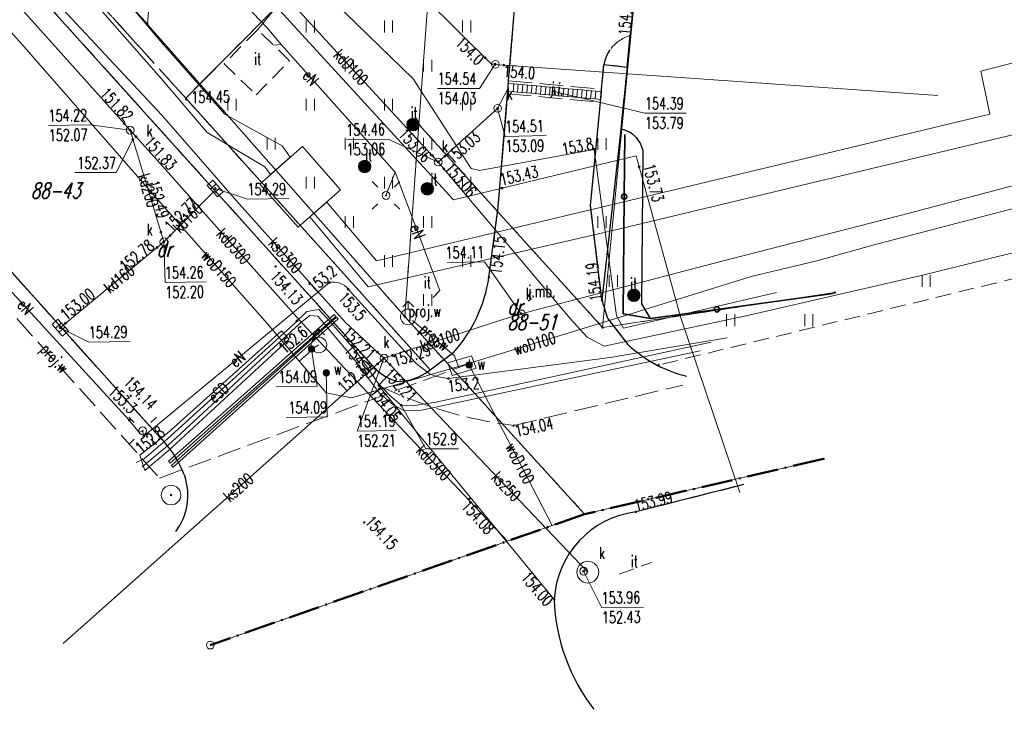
# Model space of a CAD drawing. Header units: feet. Extents: x 7588777 to 15179262, y 5780086 to 11560165.
# Tile 4 of 32: x 7589448 to 7589511, y 5780134 to 5780178. Entities that reach past the tile are written whole.
import ezdxf
from ezdxf.enums import TextEntityAlignment as Align

# ---------------------------------------------------------------- set-up
doc = ezdxf.new("R2010")
doc.units = ezdxf.units.FT
doc.header["$MEASUREMENT"] = 0
for name, pattern in [('1_14', [1, -1]), ('1_OTDD', [0]), ('1_OTKC', [1.5, 1, -0.5]), ('1_OTKJ', [2, 1.5, -0.5]), ('1_OTKK', [0]), ('1_OTZI', [1.5, 1, -0.5]), ('1_OTZT', [1.5, 1, -0.5]), ('4_SUEP_A', [0]), ('4_SUGP', [0]), ('4_SUKD', [0]), ('4_SUKP', [0]), ('4_SULO', [0]), ('4_SUPK', [0]), ('4_SUPP_P', [2, 1.5, -0.5]), ('4_SUTP_A', [0]), ('4_SUUP_P', [0]), ('4_SUWP', [0]), ('EGDE', [0]), ('EGUG', [1, 0.5, -0.5]), ('GAP', [3, 2, -0.45, 0.1, -0.45])]:
    doc.linetypes.add(name, pattern=pattern)
doc.layers.get('0').update_dxf_attribs({"color": 250, "linetype": 'CONTINUOUS', "lineweight": 100})
for name, color, linetype, lineweight, transparency in [('Dzialki', 7, 'EGDE', 18, 0.7), ('EPAPA_L_2', 7, 'GAP', 50, 0.7), ('Numery_dzialek', 7, 'CONTINUOUS', 9, 0.7), ('Numery_uzytkow', 3, 'CONTINUOUS', 9, 0.7), ('OTD_L_13', 7, '1_OTDD', 18, 0.7), ('OTK_E_T_0', 7, 'CONTINUOUS', 0, 0.7), ('OTK_L_0', 7, '1_OTKJ', 18, 0.7), ('OTK_L_1', 7, '1_OTKK', 25, 0.7), ('OTK_L_2', 7, '1_OTKC', 18, 0.7), ('OTO_L_0', 7, 'CONTINUOUS', 35, 0.7), ('OTR_T_0', 7, 'CONTINUOUS', 18, 0.7), ('OTZ_E_T_0', 7, 'CONTINUOUS', 0, 0.7), ('OTZ_L_3', 7, '1_OTZT', 18, 0.7), ('OTZ_L_4', 7, '1_OTZI', 18, 0.7), ('OTZ_T_2', 7, 'CONTINUOUS', 18, 0.7), ('P_SUP_L_1', 7, '4_SUUP_P', 18, 0.7), ('P_SUW_E_T_2', 5, 'CONTINUOUS', 0, 0.7), ('P_SUW_T_2', 5, 'CONTINUOUS', 18, 0.7), ('P_SUWP_E_T_0', 5, 'CONTINUOUS', 0, 0.7), ('P_SUWP_L_0', 5, '4_SUPP_P', 18, 0.7), ('Punkty', 7, 'CONTINUOUS', 18, 0.7), ('SUE_T_3', 7, 'CONTINUOUS', 18, 0.7), ('SUEP_E_T_0', 1, 'CONTINUOUS', 0, 0.7), ('SUEP_L_0', 1, '4_SUEP_A', 18, 0.7), ('SUER_T_0', 1, 'CONTINUOUS', 18, 0.7), ('SUGP_L_0', 52, '4_SUGP', 18, 0.7), ('SUGR_T_0', 52, 'CONTINUOUS', 18, 0.7), ('SUK_E_T_4', 34, 'CONTINUOUS', 0, 0.7), ('SUK_L_2', 34, 'CONTINUOUS', 18, 0.7), ('SUK_T_1', 34, 'CONTINUOUS', 18, 0.7), ('SUK_T_3', 34, 'CONTINUOUS', 18, 0.7), ('SUKP_E_T_0', 34, 'CONTINUOUS', 0, 0.7), ('SUKP_L_0', 34, '4_SUKP', 18, 0.7), ('SUKR_T_0', 34, 'CONTINUOUS', 18, 0.7), ('SUL_L_1', 7, '4_SULO', 18, 0.7), ('SUP_E_T_1', 7, 'CONTINUOUS', 0, 0.7), ('SUP_L_1', 7, '4_SUPK', 18, 0.7), ('SUP_T_0', 7, 'CONTINUOUS', 18, 0.7), ('SUP_T_4', 7, 'CONTINUOUS', 18, 0.7), ('SUTP_L_0', 30, '4_SUTP_A', 18, 0.7), ('SUTR_T_0', 30, 'CONTINUOUS', 18, 0.7), ('SUW_E_T_2', 5, 'CONTINUOUS', 0, 0.7), ('SUW_T_2', 5, 'CONTINUOUS', 18, 0.7), ('SUW_T_5', 5, 'CONTINUOUS', 18, 0.7), ('SUWP_E_T_0', 5, 'CONTINUOUS', 0, 0.7), ('SUWP_L_0', 5, '4_SUWP', 18, 0.7), ('SUWR_T_0', 5, 'CONTINUOUS', 18, 0.7), ('SZNPS_T_0', 7, 'CONTINUOUS', 18, 0.7), ('Uzytki', 3, 'EGUG', 18, 0.7), ('ZUD_T_3', 5, 'CONTINUOUS', 18, 0.7)]:
    doc.layers.add(name, color=color, linetype=linetype, lineweight=lineweight, transparency=transparency)
doc.styles.get("Standard").update_dxf_attribs({"font": 'Simplex.SHX', "width": 0.75})

# ---------------------------------------------------------------- blocks, each defined once
blk = doc.blocks.new('GRO')
at = {"linetype": 'Continuous'}
blk.add_circle((0, 0), 0.045, dxfattribs=at)
blk = doc.blocks.new('GRT')
at = {"linetype": 'Continuous'}
blk.add_circle((0, 0), 0.25, dxfattribs=at)
blk = doc.blocks.new('1_OTRS')
at = {"linetype": 'Continuous'}
blk.add_circle((0, 0), 0.045, dxfattribs=at)
blk = doc.blocks.new('1_OTZI')
at = {"linetype": 'Continuous'}
for radius in [0.4, 0.375, 0.35, 0.325, 0.3, 0.275, 0.25, 0.225, 0.2, 0.175, 0.15, 0.125, 0.1, 0.075, 0.05, 0.025, 0.005]:
    blk.add_circle((0, 0), radius, dxfattribs=at)
blk = doc.blocks.new('1_OTZT')
at = {"linetype": 'Continuous'}
for p, q in [((-0.2625, -0.375), (-0.2625, 0.375)), ((0.2625, -0.375), (0.2625, 0.375))]:
    blk.add_line(p, q, dxfattribs=at)
blk = doc.blocks.new('OSP')
at = {"linetype": 'Continuous'}
for radius in [0.625, 0.045]:
    blk.add_circle((0, 0), radius, dxfattribs=at)
blk = doc.blocks.new('ZSW')
at = {"linetype": 'Continuous'}
blk.add_line((-0.25, 0), (0.25, 0), dxfattribs=at)
blk = doc.blocks.new('4_SUWH')
at = {"linetype": 'Continuous'}
for p, q in [((0, 1), (-0.35355, 0.64645)), ((0, 1), (0.35355, 0.64645)), ((0, 0.5), (0, 1))]:
    blk.add_line(p, q, dxfattribs=at)
blk.add_circle((0, 0), 0.5, dxfattribs=at)
blk = doc.blocks.new('4_SUEO_W')
at = {"linetype": 'Continuous'}
for p, q in [((-0.53035, 0.53035), (-0.8839, 0.8839)), ((0.53035, 0.53035), (0.8839, 0.8839)), ((-0.53035, -0.53035), (-0.8839, -0.8839)), ((0.53035, -0.53035), (0.8839, -0.8839))]:
    blk.add_line(p, q, dxfattribs=at)
blk.add_circle((0, 0), 0.025, dxfattribs=at)
blk = doc.blocks.new('4_SUPP')
at = {"linetype": 'Continuous'}
blk.add_circle((0, 0), 0.25, dxfattribs=at)
blk = doc.blocks.new('4_SUPS')
at = {"linetype": 'Continuous'}
blk.add_circle((0, 0), 0.0625, dxfattribs=at)
blk = doc.blocks.new('4_SUKK')
at = {"linetype": 'Continuous'}
for p, q in [((-0.5, -0.25), (-0.5, 0.25)), ((-0.5, 0.25), (0.5, 0.25)), ((-0.175, 0.25), (-0.175, -0.25)), ((0.175, 0.25), (0.175, -0.25)), ((0.5, 0.25), (0.5, -0.25)), ((0.5, -0.25), (-0.5, -0.25))]:
    blk.add_line(p, q, dxfattribs=at)
blk = doc.blocks.new('4_SUKS')
at = {"linetype": 'Continuous'}
blk.add_circle((0, 0), 0.25, dxfattribs=at)
blk = doc.blocks.new('4_SUPK')
at = {"linetype": 'Continuous'}
blk.add_circle((0, 0), 0.25, dxfattribs=at)
blk = doc.blocks.new('4_SUPW')
at = {"linetype": 'Continuous'}
blk.add_circle((0, 0), 0.25, dxfattribs=at)
blk = doc.blocks.new('4_SUWW')
at = {"linetype": 'Continuous'}
for radius in [0.2, 0.175, 0.15, 0.125, 0.1, 0.075, 0.05, 0.025, 0.00715]:
    blk.add_circle((0, 0), radius, dxfattribs=at)

msp = doc.modelspace()

# ---------------------------------------------------------------- linework, layer by layer
at = {"layer": 'Dzialki'}
for p, q in [((7589485.48, 5780158.42), (7589491.22, 5780217.86)), ((7589473.73, 5780171.42), (7589476.16, 5780204.35)), ((7589457.37, 5780191.3), (7589456.39, 5780177.81)), ((7589452.07, 5780182.7), (7589456.39, 5780177.81)), ((7589456.39, 5780177.81), (7589472.83, 5780159.12)), ((7589472.83, 5780159.12), (7589473.73, 5780171.42)), ((7589473.73, 5780171.42), (7589485.48, 5780158.42)), ((7589485.48, 5780158.42), (7589500.32, 5780160.65)), ((7589484.33, 5780146.48), (7589472.83, 5780159.12)), ((7589484.33, 5780146.48), (7589499.61, 5780150.01)), ((7589460.4, 5780138.1), (7589484.33, 5780146.48))]:
    msp.add_line(p, q, dxfattribs=at)
at = {"layer": 'EPAPA_L_2', "linetype": 'GAP'}
for p, q in [((7589499.6097, 5780150.0141), (7589484.3309, 5780146.4752)), ((7589484.3309, 5780146.4752), (7589460.3965, 5780138.1038))]:
    msp.add_line(p, q, dxfattribs=at)
at = {"layer": 'OTD_L_13', "linetype": '1_OTDD'}
msp.add_circle((7589487.48, 5780160.48), 0.12, dxfattribs=at)
at = {"layer": 'OTK_L_0', "linetype": '1_OTKJ'}
for p, q in [((7589435.66, 5780198.72), (7589458.83, 5780173.09)), ((7589487.24, 5780177.1), (7589489.02, 5780195.6)), ((7589448.26, 5780181), (7589470.95, 5780155.78)), ((7589479.95, 5780180.11), (7589479.47, 5780174.2)), ((7589458.83, 5780173.09), (7589464.6, 5780178.91)), ((7589487.24, 5780177.1), (7589487.043, 5780175.085)), ((7589485.42, 5780173.67), (7589485.57, 5780175.25)), ((7589487.043, 5780175.085), (7589486.65, 5780171.12)), ((7589479.47, 5780174.2), (7589479.4466, 5780173.8808)), ((7589479.47, 5780174.2), (7589485.42, 5780173.67)), ((7589479.41, 5780173.38), (7589478.8, 5780166.12)), ((7589479.4326, 5780173.6892), (7589479.41, 5780173.38)), ((7589479.41, 5780173.38), (7589485.34, 5780172.84)), ((7589479.4466, 5780173.8808), (7589479.4326, 5780173.6892)), ((7589485.37, 5780173.16), (7589485.39, 5780173.36)), ((7589485.39, 5780173.36), (7589485.42, 5780173.67)), ((7589484.71, 5780166.22), (7589485.34, 5780172.84)), ((7589485.34, 5780172.84), (7589485.37, 5780173.16)), ((7589457.11, 5780151.46), (7589438.17, 5780172.59)), ((7589488.07, 5780169.73), (7589487.98, 5780159.93)), ((7589478.8, 5780166.12), (7589478.21, 5780161.63)), ((7589485.44, 5780160.17), (7589484.71, 5780166.22)), ((7589485.79, 5780159.02), (7589485.44, 5780160.17)), ((7589488.54, 5780159), (7589500.22, 5780160.6)), ((7589487.98, 5780159.93), (7589488.54, 5780159)), ((7589487.1, 5780157.33), (7589485.79, 5780159.02)), ((7589475.97, 5780156.84), (7589474.46, 5780155.71)), ((7589474.46, 5780155.71), (7589474.43, 5780155.69)), ((7589471.66, 5780155.25), (7589471.16, 5780154.72)), ((7589479.8, 5780152.15), (7589490.6, 5780154.74)), ((7589494.51, 5780148.37), (7589487.61, 5780146.62))]:
    msp.add_line(p, q, dxfattribs=at)
at = {"layer": 'OTK_L_0', "linetype": '1_14'}
msp.add_line((7589482.39, 5780141.01), (7589471.16, 5780154.72), dxfattribs=at)
at = {"layer": 'OTK_L_0', "linetype": '1_OTKJ'}
for centre, radius, start, end in [((7589487.9228, 5780174.7781), 2.4202, 106.388096, 144.603187), ((7589487.8286, 5780174.8698), 2.2904, 145.106213, 170.443726), ((7589486.3184, 5780169.3609), 1.7901, 11.898704, 79.324647), ((7589469.0792, 5780162.9812), 9.2302, 318.292137, 351.582434), ((7589492.8803, 5780163.5362), 8.4811, 227.035008, 242.696606), ((7589473.3222, 5780158.2173), 3.4012, 225.775428, 240.743448), ((7589493.2309, 5780164.4134), 9.4218, 243.249036, 255.299847), ((7589473.2303, 5780158.2222), 3.3615, 242.151178, 255.347811), ((7589472.3408, 5780158.36), 3.3902, 270.662212, 308.042328), ((7589483.2204, 5780179.4574), 27.5207, 244.008923, 262.860468), ((7589452.3668, 5780146.5729), 6.8104, 20.159645, 45.856369), ((7589455.1382, 5780147.6743), 3.8301, 322.826234, 18.980658), ((7589488.3518, 5780140.6962), 5.97, 97.137576, 176.987207), ((7589494.3944, 5780141.3839), 12.0102, 181.784247, 217.998368)]:
    msp.add_arc(centre, radius, start, end, dxfattribs=at)
at = {"layer": 'OTK_L_1', "linetype": '1_OTKK'}
for p, q in [((7589448.26, 5780181), (7589470.95, 5780155.78)), ((7589479.47, 5780174.2), (7589479.95, 5780180.11)), ((7589464.6, 5780178.91), (7589458.83, 5780173.09)), ((7589487.043, 5780175.085), (7589487.24, 5780177.1)), ((7589485.42, 5780173.67), (7589485.57, 5780175.25)), ((7589485.57, 5780175.25), (7589487.043, 5780175.085)), ((7589487.043, 5780175.085), (7589486.65, 5780171.12)), ((7589479.4466, 5780173.8808), (7589479.47, 5780174.2)), ((7589478.8, 5780166.12), (7589479.41, 5780173.38)), ((7589479.41, 5780173.38), (7589479.4326, 5780173.6892)), ((7589479.4326, 5780173.6892), (7589479.4466, 5780173.8808)), ((7589485.37, 5780173.16), (7589485.39, 5780173.36)), ((7589485.39, 5780173.36), (7589485.42, 5780173.67)), ((7589458.83, 5780173.09), (7589474.46, 5780155.71)), ((7589484.71, 5780166.22), (7589485.34, 5780172.84)), ((7589485.34, 5780172.84), (7589485.37, 5780173.16)), ((7589457.11, 5780151.46), (7589438.17, 5780172.59)), ((7589486.65, 5780171.12), (7589485.44, 5780160.17)), ((7589487.98, 5780159.93), (7589488.07, 5780169.73)), ((7589478.21, 5780161.63), (7589478.8, 5780166.12)), ((7589485.44, 5780160.17), (7589484.71, 5780166.22)), ((7589485.44, 5780160.17), (7589485.79, 5780159.02)), ((7589488.54, 5780159), (7589487.98, 5780159.93)), ((7589485.79, 5780159.02), (7589487.1, 5780157.33)), ((7589474.46, 5780155.71), (7589475.97, 5780156.84)), ((7589474.43, 5780155.69), (7589474.46, 5780155.71)), ((7589494.51, 5780148.37), (7589487.61, 5780146.62))]:
    msp.add_line(p, q, dxfattribs=at)
for centre, radius, start, end in [((7589487.8286, 5780174.8698), 2.2904, 145.106213, 170.443726), ((7589486.3184, 5780169.3609), 1.7901, 11.898704, 79.324647), ((7589469.0792, 5780162.9812), 9.2302, 318.292137, 351.582434), ((7589492.8803, 5780163.5362), 8.4811, 227.035008, 242.696606), ((7589473.3222, 5780158.2173), 3.4012, 225.775428, 240.743448), ((7589493.2309, 5780164.4134), 9.4218, 243.249036, 255.299847), ((7589473.2303, 5780158.2222), 3.3615, 242.151178, 255.347811), ((7589472.3408, 5780158.36), 3.3902, 270.662212, 308.042328), ((7589452.3668, 5780146.5729), 6.8104, 20.159645, 45.856369), ((7589455.1382, 5780147.6743), 3.8301, 322.826234, 18.980658), ((7589488.3518, 5780140.6962), 5.97, 97.137576, 176.987207), ((7589494.3944, 5780141.3839), 12.0102, 181.784247, 217.998368)]:
    msp.add_arc(centre, radius, start, end, dxfattribs=at)
at = {"layer": 'OTK_L_2', "linetype": '1_OTKC'}
for p, q in [((7589458.83, 5780173.09), (7589435.66, 5780198.72)), ((7589448.26, 5780181), (7589470.95, 5780155.78)), ((7589474.46, 5780155.71), (7589458.83, 5780173.09)), ((7589457.11, 5780151.46), (7589438.17, 5780172.59)), ((7589517.97, 5780163.06), (7589488.99, 5780156)), ((7589474.43, 5780155.69), (7589474.46, 5780155.71))]:
    msp.add_line(p, q, dxfattribs=at)
for centre, radius, start, end in [((7589473.3222, 5780158.2173), 3.4012, 225.775428, 240.743448), ((7589493.2309, 5780164.4134), 9.4218, 243.249036, 255.299847), ((7589473.2303, 5780158.2222), 3.3615, 242.151178, 255.347811), ((7589472.3408, 5780158.36), 3.3902, 270.662212, 308.042328), ((7589452.3668, 5780146.5729), 6.8104, 20.159645, 45.856369), ((7589455.1382, 5780147.6743), 3.8301, 322.826234, 18.980658)]:
    msp.add_arc(centre, radius, start, end, dxfattribs=at)
at = {"layer": 'OTO_L_0'}
for p, q in [((7589486.8619, 5780166.7997), (7589486.9, 5780170.77)), ((7589486.79, 5780159.3), (7589486.8619, 5780166.7997)), ((7589500.22, 5780160.6), (7589492.7894, 5780159.5821)), ((7589492.7894, 5780159.5821), (7589488.54, 5780159)), ((7589488.54, 5780159), (7589486.79, 5780159.3))]:
    msp.add_line(p, q, dxfattribs=at)
for centre in [(7589486.8619, 5780166.7997), (7589492.7894, 5780159.5821)]:
    msp.add_circle(centre, 0.17, dxfattribs=at)
at = {"layer": 'OTZ_L_3', "linetype": '1_OTZI'}
for p, q in [((7589479.95, 5780180.11), (7589479.47, 5780174.2)), ((7589458.83, 5780173.09), (7589464.6, 5780178.91)), ((7589463.41, 5780177.47), (7589461.28, 5780175.3)), ((7589465.47, 5780175.49), (7589463.41, 5780177.47)), ((7589461.28, 5780175.3), (7589463.32, 5780173.31)), ((7589463.32, 5780173.31), (7589465.47, 5780175.49)), ((7589485.57, 5780175.25), (7589485.42, 5780173.67)), ((7589487.043, 5780175.085), (7589485.57, 5780175.25)), ((7589486.65, 5780171.12), (7589487.043, 5780175.085)), ((7589479.47, 5780174.2), (7589479.4466, 5780173.8808)), ((7589479.41, 5780173.38), (7589478.8, 5780166.12)), ((7589479.4326, 5780173.6892), (7589479.41, 5780173.38)), ((7589479.4466, 5780173.8808), (7589479.4326, 5780173.6892)), ((7589485.39, 5780173.36), (7589485.37, 5780173.16)), ((7589485.42, 5780173.67), (7589485.39, 5780173.36)), ((7589474.46, 5780155.71), (7589458.83, 5780173.09)), ((7589485.34, 5780172.84), (7589484.71, 5780166.22)), ((7589485.37, 5780173.16), (7589485.34, 5780172.84)), ((7589488.07, 5780169.73), (7589487.98, 5780159.93)), ((7589478.8, 5780166.12), (7589478.21, 5780161.63)), ((7589484.71, 5780166.22), (7589485.44, 5780160.17)), ((7589517.97, 5780163.06), (7589488.99, 5780156)), ((7589485.79, 5780159.02), (7589485.44, 5780160.17)), ((7589488.54, 5780159), (7589500.22, 5780160.6)), ((7589487.98, 5780159.93), (7589488.54, 5780159)), ((7589487.1, 5780157.33), (7589485.79, 5780159.02)), ((7589475.97, 5780156.84), (7589474.46, 5780155.71))]:
    msp.add_line(p, q, dxfattribs=at)
at = {"layer": 'OTZ_L_3', "linetype": '1_14'}
for p, q in [((7589463.41, 5780177.47), (7589464.6, 5780178.91)), ((7589485.44, 5780160.17), (7589486.65, 5780171.12))]:
    msp.add_line(p, q, dxfattribs=at)
at = {"layer": 'OTZ_L_3', "linetype": '1_OTZI'}
for centre, radius, start, end in [((7589486.3184, 5780169.3609), 1.7901, 11.898704, 79.324647), ((7589469.0792, 5780162.9812), 9.2302, 318.292137, 351.582434), ((7589492.8803, 5780163.5362), 8.4811, 227.035008, 242.696606)]:
    msp.add_arc(centre, radius, start, end, dxfattribs=at)
at = {"layer": 'OTZ_L_4', "linetype": '1_OTZI'}
for p, q in [((7589463.41, 5780177.47), (7589461.28, 5780175.3)), ((7589465.47, 5780175.49), (7589463.41, 5780177.47)), ((7589461.28, 5780175.3), (7589463.32, 5780173.31)), ((7589463.32, 5780173.31), (7589465.47, 5780175.49)), ((7589474.65, 5780160.34), (7589475.08, 5780160.78)), ((7589486.54, 5780142.64), (7589488.6, 5780143.39))]:
    msp.add_line(p, q, dxfattribs=at)
at = {"layer": 'P_SUP_L_1', "linetype": '4_SUUP_P'}
for p, q in [((7589475.577, 5780156.1535), (7589477.1033, 5780156.6093)), ((7589477.1033, 5780156.6093), (7589477.3928, 5780155.8101)), ((7589475.8665, 5780155.3543), (7589475.577, 5780156.1535)), ((7589477.3928, 5780155.8101), (7589475.8665, 5780155.3543))]:
    msp.add_line(p, q, dxfattribs=at)
at = {"layer": 'P_SUWP_L_0', "linetype": '4_SUPP_P'}
for p, q in [((7589440.0258, 5780167.9299), (7589457.1523, 5780148.7905)), ((7589476.0127, 5780156.6146), (7589473.0579, 5780159.1018)), ((7589476.2855, 5780155.861), (7589476.0127, 5780156.6146)), ((7589457.1523, 5780148.7905), (7589476.2855, 5780155.861)), ((7589476.2855, 5780155.861), (7589476.9111, 5780156.1054))]:
    msp.add_line(p, q, dxfattribs=at)
at = {"layer": 'SUEP_L_0', "linetype": '4_SUEP_A'}
for p, q in [((7589458.6, 5780183.33), (7589464.04, 5780177.59)), ((7589473.36, 5780174.34), (7589468.32, 5780179.23)), ((7589464.04, 5780177.59), (7589464.93, 5780176.52)), ((7589464.93, 5780176.52), (7589464.44, 5780176.48)), ((7589472.22, 5780168.36), (7589464.93, 5780176.52)), ((7589477.07, 5780168.59), (7589473.36, 5780174.34)), ((7589455.22, 5780152.5), (7589437.85, 5780171.41)), ((7589484.94, 5780169.82), (7589477.6, 5780168.47)), ((7589486.38, 5780159.17), (7589484.94, 5780169.82)), ((7589472.22, 5780168.36), (7589471.63, 5780166.87)), ((7589475.08, 5780160.78), (7589472.22, 5780168.36)), ((7589477.6, 5780168.47), (7589477.07, 5780168.59)), ((7589468.02, 5780161.3), (7589456.15, 5780151.46)), ((7589469.21, 5780160.88), (7589472.83, 5780156.88)), ((7589496.59, 5780160.65), (7589486.82, 5780158.37)), ((7589466.57, 5780159.45), (7589467.34, 5780159.57)), ((7589467.34, 5780159.57), (7589468.12, 5780158.72)), ((7589465.78, 5780158.68), (7589466.57, 5780159.45)), ((7589466.77, 5780159.18), (7589466.15, 5780158.69)), ((7589467.28, 5780159.15), (7589466.77, 5780159.18)), ((7589467.64, 5780158.71), (7589467.28, 5780159.15)), ((7589486.82, 5780158.37), (7589486.38, 5780159.17)), ((7589457.66, 5780151.29), (7589465.78, 5780158.68)), ((7589466.15, 5780158.69), (7589457.67, 5780150.85)), ((7589469.63, 5780156.33), (7589467.64, 5780158.71)), ((7589468.12, 5780158.72), (7589469.74, 5780156.87)), ((7589487.23, 5780156.72), (7589493.44, 5780157.77)), ((7589474.81, 5780153.64), (7589492.43, 5780157.48)), ((7589471.19, 5780154.23), (7589469.63, 5780156.33)), ((7589469.74, 5780156.87), (7589471.12, 5780154.88)), ((7589472.83, 5780156.88), (7589473.56, 5780156.11)), ((7589491.72, 5780156.93), (7589473.9, 5780153.14)), ((7589475.62, 5780155.16), (7589485.97, 5780156.51)), ((7589485.97, 5780156.51), (7589487.23, 5780156.72)), ((7589473.56, 5780156.11), (7589474.41, 5780155.46)), ((7589474.41, 5780155.46), (7589474.87, 5780155.28)), ((7589474.87, 5780155.28), (7589475.62, 5780155.16)), ((7589471.12, 5780154.88), (7589471.85, 5780154.1)), ((7589472.1, 5780153.47), (7589471.19, 5780154.23)), ((7589471.85, 5780154.1), (7589472.61, 5780153.45)), ((7589472.82, 5780153.09), (7589472.1, 5780153.47)), ((7589472.61, 5780153.45), (7589473.33, 5780153.4)), ((7589473.33, 5780153.4), (7589474.81, 5780153.64)), ((7589473.9, 5780153.14), (7589472.82, 5780153.09)), ((7589455.86, 5780151.71), (7589455.22, 5780152.5)), ((7589456.07, 5780151.81), (7589455.86, 5780151.71)), ((7589456.15, 5780151.46), (7589456.07, 5780151.81)), ((7589457.67, 5780150.85), (7589456.05, 5780149.5)), ((7589456.18, 5780150.01), (7589457.66, 5780151.29)), ((7589455.66, 5780149.79), (7589456.18, 5780150.01))]:
    msp.add_line(p, q, dxfattribs=at)
msp.add_arc((7589468.2805, 5780160.1593), 1.1701, 37.401646, 102.864264, dxfattribs=at)
at = {"layer": 'SUER_T_0', "linetype": 'Continuous', "lineweight": 0}
for p, q in [((7589472.6, 5780153.45), (7589474.17, 5780150.66)), ((7589474.17, 5780150.66), (7589476.26, 5780150.66))]:
    msp.add_line(p, q, dxfattribs=at)
at = {"layer": 'SUGP_L_0', "linetype": '4_SUGP'}
for p, q in [((7589462.27, 5780181.53), (7589475.95, 5780166.59)), ((7589475.95, 5780166.59), (7589487.63, 5780169.4)), ((7589487.63, 5780169.4), (7589490.46, 5780159.11)), ((7589490.46, 5780159.11), (7589494.26, 5780147.87))]:
    msp.add_line(p, q, dxfattribs=at)
at = {"layer": 'SUK_L_2', "linetype": '4_SUKD'}
for p, q in [((7589479.4078, 5780173.541), (7589479.4522, 5780174.039)), ((7589479.4522, 5780174.039), (7589479.8008, 5780174.008)), ((7589479.7522, 5780174.0123), (7589480.0926, 5780173.982)), ((7589479.8008, 5780174.008), (7589479.7564, 5780173.5099)), ((7589480.044, 5780173.9863), (7589480.3844, 5780173.956)), ((7589480.0926, 5780173.982), (7589480.0483, 5780173.4839)), ((7589480.3358, 5780173.9603), (7589480.6763, 5780173.93)), ((7589480.3844, 5780173.956), (7589480.3401, 5780173.4579)), ((7589479.7564, 5780173.5099), (7589479.4078, 5780173.541)), ((7589480.0483, 5780173.4839), (7589479.7078, 5780173.5143)), ((7589480.3401, 5780173.4579), (7589479.9996, 5780173.4883)), ((7589480.6319, 5780173.432), (7589480.2914, 5780173.4623)), ((7589480.9237, 5780173.406), (7589480.5833, 5780173.4363)), ((7589480.6276, 5780173.9343), (7589480.9681, 5780173.904)), ((7589480.6763, 5780173.93), (7589480.6319, 5780173.432)), ((7589481.2155, 5780173.38), (7589480.8751, 5780173.4103)), ((7589480.9194, 5780173.9083), (7589481.2599, 5780173.878)), ((7589480.9681, 5780173.904), (7589480.9237, 5780173.406)), ((7589481.5074, 5780173.354), (7589481.1669, 5780173.3843)), ((7589481.2113, 5780173.8823), (7589481.5517, 5780173.852)), ((7589481.2599, 5780173.878), (7589481.2155, 5780173.38)), ((7589481.7992, 5780173.328), (7589481.4587, 5780173.3583)), ((7589481.5031, 5780173.8563), (7589481.8435, 5780173.826)), ((7589481.5517, 5780173.852), (7589481.5074, 5780173.354)), ((7589482.091, 5780173.302), (7589481.7505, 5780173.3323)), ((7589481.7949, 5780173.8303), (7589482.1354, 5780173.8)), ((7589481.8435, 5780173.826), (7589481.7992, 5780173.328)), ((7589482.0867, 5780173.8043), (7589482.4272, 5780173.774)), ((7589482.1354, 5780173.8), (7589482.091, 5780173.302)), ((7589482.3785, 5780173.7783), (7589482.719, 5780173.748)), ((7589482.4272, 5780173.774), (7589482.3828, 5780173.276)), ((7589482.6704, 5780173.7524), (7589483.0108, 5780173.722)), ((7589482.719, 5780173.748), (7589482.6746, 5780173.25)), ((7589482.9622, 5780173.7264), (7589483.3026, 5780173.696)), ((7589483.0108, 5780173.722), (7589482.9665, 5780173.224)), ((7589483.254, 5780173.7004), (7589483.5945, 5780173.67)), ((7589483.3026, 5780173.696), (7589483.2583, 5780173.198)), ((7589483.5458, 5780173.6744), (7589483.8863, 5780173.644)), ((7589483.5945, 5780173.67), (7589483.5501, 5780173.172)), ((7589483.8376, 5780173.6484), (7589484.1781, 5780173.618)), ((7589483.8863, 5780173.644), (7589483.8419, 5780173.146)), ((7589484.1295, 5780173.6224), (7589484.4699, 5780173.5921)), ((7589484.1781, 5780173.618), (7589484.1337, 5780173.12)), ((7589484.4213, 5780173.5964), (7589484.7617, 5780173.5661)), ((7589484.4699, 5780173.5921), (7589484.4256, 5780173.094)), ((7589484.7131, 5780173.5704), (7589485.0536, 5780173.5401)), ((7589484.7617, 5780173.5661), (7589484.7174, 5780173.068)), ((7589485.0536, 5780173.5401), (7589485.0092, 5780173.042)), ((7589485.0536, 5780173.5401), (7589485.4022, 5780173.509)), ((7589485.4022, 5780173.509), (7589485.3578, 5780173.011)), ((7589482.3828, 5780173.276), (7589482.0424, 5780173.3063)), ((7589482.6746, 5780173.25), (7589482.3342, 5780173.2803)), ((7589482.9665, 5780173.224), (7589482.626, 5780173.2543)), ((7589483.2583, 5780173.198), (7589482.9178, 5780173.2283)), ((7589483.5501, 5780173.172), (7589483.2096, 5780173.2023)), ((7589483.8419, 5780173.146), (7589483.5015, 5780173.1763)), ((7589484.1337, 5780173.12), (7589483.7933, 5780173.1503)), ((7589484.4256, 5780173.094), (7589484.0851, 5780173.1244)), ((7589484.7174, 5780173.068), (7589484.3769, 5780173.0984)), ((7589485.0092, 5780173.042), (7589484.6687, 5780173.0724)), ((7589485.3578, 5780173.011), (7589485.0092, 5780173.042))]:
    msp.add_line(p, q, dxfattribs=at)
at = {"layer": 'SUKP_L_0', "linetype": '4_SUKP'}
for p, q in [((7589455.27, 5780171.05), (7589429.13, 5780200.29)), ((7589457.3, 5780172), (7589445.47, 5780184.71)), ((7589474.97, 5780169.01), (7589465.19, 5780179.64)), ((7589479.42, 5780173.69), (7589478.77, 5780172.44)), ((7589478.77, 5780172.44), (7589474.97, 5780169.01)), ((7589462.25, 5780166.34), (7589457.3, 5780172)), ((7589457.43, 5780163.9), (7589455.27, 5780171.05)), ((7589455.27, 5780171.05), (7589457.36, 5780168.72)), ((7589474.97, 5780169.01), (7589483.4, 5780158.99)), ((7589505.16, 5780165.75), (7589517.08, 5780168.92)), ((7589457.36, 5780168.72), (7589466.27, 5780158.69)), ((7589460.64, 5780167.15), (7589457.43, 5780163.9)), ((7589469.04, 5780158.74), (7589462.25, 5780166.34)), ((7589492.86, 5780162.6), (7589505.16, 5780165.75)), ((7589457.43, 5780163.9), (7589450.8, 5780158.41)), ((7589506.04, 5780161.79), (7589515.62, 5780164.16)), ((7589480.28, 5780159.29), (7589492.86, 5780162.6)), ((7589494.74, 5780159.19), (7589506.04, 5780161.79)), ((7589471.5, 5780156.46), (7589479.03, 5780158.91)), ((7589479.03, 5780158.91), (7589480.28, 5780159.29)), ((7589483.4, 5780158.99), (7589484.5, 5780157.8)), ((7589485.58, 5780157.23), (7589494.74, 5780159.19)), ((7589466.27, 5780158.69), (7589479.4, 5780144.75)), ((7589471.5, 5780156.46), (7589469.04, 5780158.74)), ((7589484.5, 5780157.8), (7589485.58, 5780157.23)), ((7589471.5, 5780156.46), (7589450.98, 5780138.21)), ((7589471.5, 5780156.46), (7589484.54, 5780142.77))]:
    msp.add_line(p, q, dxfattribs=at)
at = {"layer": 'SUKR_T_0', "linetype": 'Continuous', "lineweight": 0}
for p, q in [((7589482.41, 5780173.53), (7589488.19, 5780172.13)), ((7589478.77, 5780172.44), (7589479.2576, 5780170.6502)), ((7589488.19, 5780172.13), (7589490.8228, 5780172.13)), ((7589450.0604, 5780171.3431), (7589452.72, 5780171.39)), ((7589455.27, 5780171.05), (7589452.72, 5780171.39)), ((7589455.45, 5780170.45), (7589454.37, 5780168.33)), ((7589469.1028, 5780170.433), (7589471.7624, 5780170.4798)), ((7589474.97, 5780169.01), (7589471.7624, 5780170.4798)), ((7589479.2576, 5780170.6502), (7589481.8629, 5780170.6961)), ((7589451.7372, 5780168.33), (7589454.37, 5780168.33)), ((7589460.71, 5780167.31), (7589462.781, 5780166.6251)), ((7589462.781, 5780166.6251), (7589465.4134, 5780166.6715)), ((7589457.43, 5780163.9), (7589457.5076, 5780161.2902)), ((7589475.5362, 5780162.5779), (7589477.9244, 5780162.62)), ((7589480.28, 5780159.29), (7589477.9244, 5780162.62)), ((7589457.5076, 5780161.2902), (7589460.1401, 5780161.3366)), ((7589450.8, 5780158.41), (7589452.6376, 5780157.4802)), ((7589452.6376, 5780157.4802), (7589455.2701, 5780157.5266)), ((7589471.5, 5780156.46), (7589469.7793, 5780151.7881)), ((7589469.7793, 5780151.7881), (7589472.276, 5780151.8322)), ((7589484.27, 5780142.83), (7589485.4276, 5780140.4902)), ((7589485.4276, 5780140.4902), (7589488.0872, 5780140.537))]:
    msp.add_line(p, q, dxfattribs=at)
at = {"layer": 'SUL_L_1', "linetype": '4_SULO'}
for p, q in [((7589457.22, 5780176.75), (7589452.63, 5780182.16)), ((7589450.43, 5780182.12), (7589457.26, 5780174.35)), ((7589461.33, 5780172.08), (7589457.22, 5780176.75)), ((7589516.48, 5780176.56), (7589509.657, 5780174.8325)), ((7589509.657, 5780174.8325), (7589510.23, 5780172.08)), ((7589457.26, 5780174.35), (7589460.19, 5780170.9)), ((7589464.99, 5780170.04), (7589461.33, 5780172.08)), ((7589510.23, 5780172.08), (7589500.82, 5780169.81)), ((7589460.19, 5780170.9), (7589463.88, 5780168.71)), ((7589501.71, 5780168.35), (7589511.88, 5780170.79)), ((7589465.51, 5780169.33), (7589464.99, 5780170.04)), ((7589500.82, 5780169.81), (7589486.75, 5780166.43)), ((7589464.25, 5780168.2), (7589465.51, 5780169.33)), ((7589463.88, 5780168.71), (7589464.25, 5780168.2)), ((7589486.06, 5780164.61), (7589501.71, 5780168.35)), ((7589467.84, 5780166.45), (7589466.77, 5780165.5)), ((7589471.02, 5780162.69), (7589467.84, 5780166.45)), ((7589486.75, 5780166.43), (7589471.02, 5780162.69)), ((7589466.77, 5780165.5), (7589470.49, 5780161.02)), ((7589470.49, 5780161.02), (7589486.06, 5780164.61)), ((7589468.32, 5780159.25), (7589457.73, 5780149.86)), ((7589457.83, 5780149.74), (7589468.43, 5780159.13)), ((7589468.47, 5780159.09), (7589457.91, 5780149.6)), ((7589458.02, 5780149.48), (7589468.57, 5780158.97)), ((7589468.43, 5780159.13), (7589468.32, 5780159.25)), ((7589468.57, 5780158.97), (7589468.47, 5780159.09)), ((7589464.95, 5780158.2), (7589457.66, 5780151.65)), ((7589457.68, 5780150.5), (7589465.44, 5780157.68)), ((7589465.44, 5780157.68), (7589464.95, 5780158.2)), ((7589457.66, 5780151.65), (7589455.89, 5780150.25)), ((7589455.89, 5780150.25), (7589456.22, 5780149.27)), ((7589456.22, 5780149.27), (7589457.68, 5780150.5)), ((7589457.73, 5780149.86), (7589457.83, 5780149.74)), ((7589457.91, 5780149.6), (7589458.02, 5780149.48))]:
    msp.add_line(p, q, dxfattribs=at)
at = {"layer": 'SUP_L_1', "linetype": '4_SUPK'}
for p, q in [((7589466.29, 5780170.01), (7589463.56, 5780167.6)), ((7589468.72, 5780167.23), (7589466.29, 5780170.01)), ((7589463.56, 5780167.6), (7589466.01, 5780164.83)), ((7589466.01, 5780164.83), (7589468.72, 5780167.23))]:
    msp.add_line(p, q, dxfattribs=at)
msp.add_circle((7589484.54, 5780142.77), 0.7, dxfattribs=at)
at = {"layer": 'SUTP_L_0', "linetype": '4_SUTP_A'}
for p, q in [((7589457.93, 5780195.61), (7589478.37, 5780175.28)), ((7589478.37, 5780175.28), (7589478.62, 5780175.26)), ((7589478.62, 5780175.26), (7589478.87, 5780175.22)), ((7589478.87, 5780175.22), (7589506.915, 5780173.265))]:
    msp.add_line(p, q, dxfattribs=at)
at = {"layer": 'SUTR_T_0', "linetype": 'Continuous', "lineweight": 0}
for p in [(7589478.62, 5780175.26), (7589474.9329, 5780173.71)]:
    msp.add_line(p, (7589477.62, 5780173.71), dxfattribs=at)
at = {"layer": 'SUWP_L_0', "linetype": '4_SUWP'}
for p, q in [((7589436.65, 5780189.57), (7589448.5, 5780176.38)), ((7589448.5, 5780176.38), (7589457.4, 5780166.19)), ((7589502.76, 5780163.69), (7589521.65, 5780168.63)), ((7589457.4, 5780166.19), (7589464.06, 5780158.65)), ((7589499.18, 5780162.68), (7589502.76, 5780163.69)), ((7589494.97, 5780161.68), (7589499.18, 5780162.68)), ((7589486.55, 5780159.05), (7589494.97, 5780161.68)), ((7589476.91, 5780156.11), (7589486.55, 5780159.05)), ((7589464.06, 5780158.65), (7589466.08, 5780156.26)), ((7589466.66, 5780156.76), (7589466.87, 5780157.04)), ((7589466.87, 5780157.04), (7589467.34, 5780157.31)), ((7589466.08, 5780156.26), (7589466.66, 5780156.76)), ((7589467.8, 5780154.23), (7589466.08, 5780156.26)), ((7589476.91, 5780156.11), (7589469.43, 5780153.92)), ((7589476.95, 5780156.02), (7589476.91, 5780156.11)), ((7589482.26, 5780145.75), (7589476.95, 5780156.02)), ((7589469.43, 5780153.92), (7589467.8, 5780154.23))]:
    msp.add_line(p, q, dxfattribs=at)
at = {"layer": 'SUWR_T_0', "linetype": 'Continuous', "lineweight": 0}
for p, q in [((7589466.87, 5780157.04), (7589467.2376, 5780154.6702)), ((7589467.81, 5780155.52), (7589467.8776, 5780152.7002)), ((7589464.6052, 5780154.6237), (7589467.2376, 5780154.6702)), ((7589465.2452, 5780152.6537), (7589467.8776, 5780152.7002))]:
    msp.add_line(p, q, dxfattribs=at)
at = {"layer": 'Uzytki'}
for p, q in [((7589452.07, 5780182.7), (7589456.39, 5780177.81)), ((7589456.39, 5780177.81), (7589472.83, 5780159.12)), ((7589473.73, 5780171.42), (7589472.83, 5780159.12)), ((7589485.48, 5780158.42), (7589473.73, 5780171.42)), ((7589500.32, 5780160.65), (7589485.48, 5780158.42)), ((7589472.83, 5780159.12), (7589484.33, 5780146.48)), ((7589484.33, 5780146.48), (7589499.61, 5780150.01)), ((7589460.4, 5780138.1), (7589484.33, 5780146.48))]:
    msp.add_line(p, q, dxfattribs=at)

# ---------------------------------------------------------------- block references
at = {"layer": 'OTR_T_0'}
for p in [(7589487.24, 5780177.1), (7589478.21, 5780161.63), (7589485.44, 5780160.17)]:
    msp.add_blockref('1_OTRS', p, dxfattribs=at)
for p, rotation in [((7589458.85, 5780173.02), 1.010011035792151), ((7589464.57, 5780162.33), 1.010011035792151), ((7589470.95, 5780155.78), 1.010011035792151), ((7589489.06, 5780156.02), 355.0599999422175), ((7589471.16, 5780154.72), 243.4600065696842), ((7589455.31, 5780154.05), 1.010011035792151), ((7589479.8, 5780152.15), 183.6499934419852), ((7589476.96, 5780147.45), 257.6700034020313), ((7589487.61, 5780146.62), 198.5899940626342), ((7589470.24, 5780145.95), 1.010011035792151), ((7589482.39, 5780141.01), 232.7699955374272)]:
    msp.add_blockref('1_OTRS', p, dxfattribs=dict(at, rotation=rotation))
at = {"layer": 'OTZ_L_3'}
for p in [(7589466.79, 5780177.68), (7589471.79, 5780177.68), (7589476.79, 5780177.68), (7589469.29, 5780175.18), (7589474.29, 5780175.18), (7589461.79, 5780172.68), (7589466.79, 5780172.68), (7589471.79, 5780172.68), (7589476.79, 5780172.68), (7589464.29, 5780170.18), (7589469.29, 5780170.18), (7589474.29, 5780170.18), (7589485.44, 5780170.17), (7589466.79, 5780167.68), (7589471.79, 5780167.68), (7589476.79, 5780167.68), (7589469.29, 5780165.18), (7589474.29, 5780165.18), (7589485.44, 5780165.17), (7589471.79, 5780162.68), (7589476.79, 5780162.68), (7589486.17, 5780161.39), (7589506.17, 5780161.39), (7589474.29, 5780160.18), (7589493.67, 5780158.89), (7589498.67, 5780158.89)]:
    msp.add_blockref('1_OTZT', p, dxfattribs=at)
at = {"layer": 'OTZ_T_2'}
for p in [(7589473.3619, 5780171.404), (7589470.2689, 5780168.7195), (7589474.2743, 5780167.2898), (7589487.48, 5780160.48)]:
    msp.add_blockref('1_OTZI', p, dxfattribs=at)
at = {"layer": 'P_SUW_T_2'}
msp.add_blockref('4_SUWH', (7589473.0579, 5780159.1018), dxfattribs=at)
at = {"layer": 'Punkty'}
for name, p in [('GRO', (7589456.39, 5780177.81)), ('GRO', (7589473.73, 5780171.42)), ('GRO', (7589500.32, 5780160.65)), ('GRO', (7589472.83, 5780159.12)), ('GRO', (7589485.48, 5780158.42)), ('GRO', (7589499.61, 5780150.01)), ('GRO', (7589484.33, 5780146.48)), ('GRT', (7589460.4, 5780138.1))]:
    msp.add_blockref(name, p, dxfattribs=at)
at = {"layer": 'SUE_T_3'}
for name, p in [('4_SUEO_W', (7589471.63, 5780166.87)), ('4_SUPP', (7589471.63, 5780166.87)), ('4_SUEO_W', (7589456.07, 5780151.81)), ('4_SUPP', (7589456.07, 5780151.81))]:
    msp.add_blockref(name, p, dxfattribs=at)
at = {"layer": 'SUER_T_0'}
for p in [(7589484.94, 5780169.82), (7589468.02, 5780161.3), (7589469.21, 5780160.88), (7589465.94, 5780158.84), (7589475.62, 5780155.16), (7589472.6, 5780153.45), (7589456.15, 5780151.46)]:
    msp.add_blockref('4_SUPS', p, dxfattribs=at)
at = {"layer": 'SUER_T_0', "rotation": 1.010011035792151}
msp.add_blockref('4_SUPS', (7589455.22, 5780152.5), dxfattribs=at)
at = {"layer": 'SUGR_T_0'}
for p in [(7589487.82, 5780168.71), (7589479.05, 5780167.34)]:
    msp.add_blockref('4_SUPS', p, dxfattribs=at)
at = {"layer": 'SUK_T_1'}
for p, rotation in [((7589460.71, 5780167.31), 311.9999986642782), ((7589450.8, 5780158.41), 312.3199998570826)]:
    msp.add_blockref('4_SUKK', p, dxfattribs=dict(at, rotation=rotation))
at = {"layer": 'SUK_T_3'}
for p in [(7589478.77, 5780172.44), (7589455.27, 5780171.05), (7589474.97, 5780169.01), (7589457.43, 5780163.9), (7589480.28, 5780159.29), (7589471.5, 5780156.46)]:
    msp.add_blockref('4_SUKS', p, dxfattribs=at)
at = {"layer": 'SUKR_T_0'}
msp.add_blockref('4_SUPS', (7589482.41, 5780173.53), dxfattribs=at)
for p, rotation in [((7589478.77, 5780172.44), 53.27000135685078), ((7589454.89, 5780171.47), 1.010011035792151), ((7589455.27, 5780171.05), 1.010011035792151), ((7589455.45, 5780170.45), 1.010011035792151), ((7589455.64, 5780170.63), 1.010011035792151), ((7589474.6, 5780169.43), 42.35000419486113), ((7589474.97, 5780169.01), 1.010011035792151), ((7589475.39, 5780169.39), 308.510000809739), ((7589475.33, 5780168.58), 13.85000169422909), ((7589460.71, 5780167.31), 311.9999986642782), ((7589457.24, 5780164.52), 1.010011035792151), ((7589457.43, 5780163.9), 1.010011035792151), ((7589457.83, 5780164.31), 1.010011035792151), ((7589456.99, 5780163.54), 1.010011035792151), ((7589480.28, 5780159.29), 1.010011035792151), ((7589450.8, 5780158.41), 312.3199998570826), ((7589451.14, 5780158.69), 1.010011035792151), ((7589471.09, 5780156.85), 64.64999809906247), ((7589471.5, 5780156.46), 1.010011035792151), ((7589472.05, 5780156.64), 110.8299999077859), ((7589471.1, 5780156.1), 209.6399970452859), ((7589471.89, 5780156.05), 343.790000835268), ((7589484.27, 5780142.83), 1.010011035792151)]:
    msp.add_blockref('4_SUPS', p, dxfattribs=dict(at, rotation=rotation))
at = {"layer": 'SUP_T_0'}
msp.add_blockref('4_SUPK', (7589478.62, 5780175.26), dxfattribs=at)
at = {"layer": 'SUP_T_4', "rotation": 1.010011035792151}
msp.add_blockref('4_SUPW', (7589484.27, 5780142.83), dxfattribs=at)
at = {"layer": 'SUTR_T_0'}
for p in [(7589477.97, 5780175.68), (7589479.17, 5780175.2)]:
    msp.add_blockref('4_SUPS', p, dxfattribs=at)
at = {"layer": 'SUTR_T_0', "rotation": 261.9499980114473}
msp.add_blockref('4_SUPS', (7589478.62, 5780175.26), dxfattribs=at)
at = {"layer": 'SUW_T_2'}
msp.add_blockref('4_SUWH', (7589467.34, 5780157.31), dxfattribs=at)
at = {"layer": 'SUW_T_5'}
for p in [(7589466.87, 5780157.04), (7589467.81, 5780155.52), (7589476.95, 5780156.02)]:
    msp.add_blockref('4_SUWW', p, dxfattribs=at)
at = {"layer": 'SUWR_T_0'}
for p, rotation in [((7589466.87, 5780157.04), 221.6099991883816), ((7589467.81, 5780155.52), 220.0799958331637)]:
    msp.add_blockref('4_SUPS', p, dxfattribs=dict(at, rotation=rotation))
at = {"layer": 'SZNPS_T_0'}
msp.add_blockref('OSP', (7589457.89, 5780147.7), dxfattribs=at)
at = {"layer": 'ZUD_T_3', "rotation": 87.94479539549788}
msp.add_blockref('ZSW', (7589476.9613, 5780156.125), dxfattribs=at)
msp.add_blockref('ZSW', (7589476.9613, 5780156.125), dxfattribs=at)

# ---------------------------------------------------------------- texts
at = {"layer": 'Numery_dzialek', "oblique": 15, "width": 0.7}
for s, p in [('88-43', (7589448.9232, 5780167.6815)), ('88-51', (7589479.3941, 5780159.2612))]:
    msp.add_text(s, height=1, dxfattribs=at).set_placement(p, align=Align.TOP_LEFT)
at = {"layer": 'Numery_uzytkow', "oblique": 15, "width": 0.7}
for p in [(7589456.9764, 5780162.9392), (7589479.3941, 5780159.2612)]:
    msp.add_text('dr', height=1, dxfattribs=at).set_placement(p)
at = {"layer": 'OTK_E_T_0', "lineweight": 9, "width": 0.7}
msp.add_text('j.i.', height=0.75, rotation=353.433701, dxfattribs=at).set_placement((7589482.568, 5780173.5929), align=Align.MIDDLE)
msp.add_text('j.mb.', height=0.75, dxfattribs=at).set_placement((7589481.5836, 5780160.6364), align=Align.MIDDLE)
at = {"layer": 'OTR_T_0', "lineweight": 9, "width": 0.7}
for s, rotation, p in [('154.50', 85.768943, (7589487.24, 5780177.1)), ('154.19', 96.849996, (7589485.44, 5780160.17)), ('153.99', 14.230006, (7589487.61, 5780146.62)), ('154.15', 312.439999, (7589470.24, 5780145.95))]:
    msp.add_text(s, height=0.75, rotation=rotation, dxfattribs=at).set_placement(p)
msp.add_text('154.45', height=0.75, rotation=1.010011, dxfattribs=at).set_placement((7589459.18, 5780173.15), align=Align.MIDDLE_LEFT)
for s, rotation, p in [('154.15', 82.520013, (7589478.24, 5780161.87)), ('154.13', 311.479999, (7589464.73, 5780162.15)), ('154.05', 307.117844, (7589471.16, 5780154.72)), ('154.04', 12.46667, (7589479.8, 5780152.15)), ('154.08', 312.350001, (7589476.96, 5780147.45))]:
    msp.add_text(s, height=0.75, rotation=rotation, dxfattribs=at).set_placement(p, align=Align.TOP_LEFT)
for s, rotation, p in [('154.20', 311.97, (7589471.11, 5780155.6)), ('154.00', 310.587553, (7589482.39, 5780141.01))]:
    msp.add_text(s, height=0.75, rotation=rotation, dxfattribs=at).set_placement(p, align=Align.TOP_RIGHT)
msp.add_text('154.14', height=0.75, rotation=313.85, dxfattribs=at).set_placement((7589455.66, 5780153.98), align=Align.CENTER)
at = {"layer": 'OTZ_E_T_0', "lineweight": 9, "width": 0.7}
for p in [(7589463.2062, 5780175.233), (7589473.2142, 5780171.7679), (7589470.3054, 5780169.0746), (7589474.4762, 5780167.5201), (7589487.2424, 5780160.8475)]:
    msp.add_text('it', height=0.75, dxfattribs=at).set_placement(p)
for p in [(7589474.5026, 5780160.9277), (7589487.7412, 5780143.0773)]:
    msp.add_text('it', height=0.75, dxfattribs=at).set_placement(p, align=Align.RIGHT)
at = {"layer": 'P_SUW_E_T_2', "lineweight": 9, "width": 0.7}
msp.add_text('proj.w', height=0.75, dxfattribs=at).set_placement((7589473.0579, 5780159.1018))
at = {"layer": 'P_SUWP_E_T_0', "lineweight": 9, "width": 0.7}
for rotation, p in [(319.910748, (7589474.6867, 5780157.7307)), (311.823162, (7589450.3658, 5780156.3746))]:
    msp.add_text('proj.w', height=0.75, rotation=rotation, dxfattribs=at).set_placement(p, align=Align.MIDDLE)
at = {"layer": 'SUEP_E_T_0', "lineweight": 9, "width": 0.7}
for s, rotation, p in [('eN', 311.780002, (7589466.82, 5780174.4)), ('eN', 290.670001, (7589473.65, 5780164.56)), ('eN', 312.569998, (7589448.57, 5780159.74)), ('eN', 39.660002, (7589462.12, 5780156.41)), ('eSD', 42.310007, (7589460.92, 5780154.26))]:
    msp.add_text(s, height=0.75, rotation=rotation, dxfattribs=at).set_placement(p, align=Align.MIDDLE)
at = {"layer": 'SUER_T_0', "lineweight": 9, "width": 0.7}
for s, rotation, p in [('153.8', 10.41999, (7589484.94, 5780169.82)), ('153.3', 316.009999, (7589455.26, 5780152.84))]:
    msp.add_text(s, height=0.75, rotation=rotation, dxfattribs=at).set_placement(p, align=Align.RIGHT)
msp.add_text('153.2', height=0.75, rotation=39.759996, dxfattribs=at).set_placement((7589467.79, 5780161.24), align=Align.CENTER)
for s, rotation, p in [('153.5', 312.099999, (7589469.09, 5780160.78)), ('153.2', 6.440011, (7589475.54, 5780155.03))]:
    msp.add_text(s, height=0.75, rotation=rotation, dxfattribs=at).set_placement(p, align=Align.TOP_LEFT)
msp.add_text('152.6', height=0.75, rotation=40.709994, dxfattribs=at).set_placement((7589466.21, 5780158.57), align=Align.TOP_RIGHT)
msp.add_text('152.8', height=0.75, rotation=39.53001, dxfattribs=at).set_placement((7589456.3, 5780151.52), align=Align.TOP_CENTER)
msp.add_text('152.9', height=0.75, dxfattribs=at).set_placement((7589474.17, 5780151.66), align=Align.TOP_LEFT)
at = {"layer": 'SUGR_T_0', "lineweight": 9, "width": 0.7}
for s, rotation, p in [('153.43', 13.179987, (7589479.01, 5780167.5)), ('153.73', 284.750003, (7589488.07, 5780168.78))]:
    msp.add_text(s, height=0.75, rotation=rotation, dxfattribs=at).set_placement(p)
at = {"layer": 'SUK_E_T_4', "lineweight": 9, "width": 0.7}
for p in [(7589479.35, 5780173.01), (7589475.2, 5780169.64), (7589480.57, 5780160.21), (7589471.46, 5780157.11)]:
    msp.add_text('k', height=0.75, dxfattribs=at).set_placement(p)
msp.add_text('k', height=0.75, dxfattribs=at).set_placement((7589456.32, 5780171.01), align=Align.MIDDLE_LEFT)
msp.add_text('k', height=0.75, dxfattribs=at).set_placement((7589456.71, 5780164.31), align=Align.RIGHT)
at = {"layer": 'SUKP_E_T_0', "lineweight": 9, "width": 0.7}
for s, rotation, p in [('kdD100', 312.619999, (7589469.39, 5780175.08)), ('kd200', 286.810001, (7589456.44, 5780167.19)), ('kd160', 45.349987, (7589458.96, 5780165.44)), ('kdD300', 311.620001, (7589461.89, 5780163.62)), ('ksD300', 311.780002, (7589465.2, 5780163.04)), ('kd160', 39.630004, (7589454.57, 5780161.53)), ('ksD100', 18.019996, (7589475.08, 5780157.63)), ('kdD300', 313.289999, (7589474.67, 5780149.77)), ('ks200', 41.649992, (7589462.2, 5780148.19)), ('ks250', 313.610001, (7589479.32, 5780148.25))]:
    msp.add_text(s, height=0.75, rotation=rotation, dxfattribs=at).set_placement(p, align=Align.MIDDLE)
at = {"layer": 'SUKR_T_0', "lineweight": 9, "width": 0.7}
for s, rotation, p in [('151.82', 313.06, (7589454.98, 5780171.53)), ('152.49', 286.450003, (7589457.07, 5780165.33)), ('152.78', 40.379986, (7589456.88, 5780163.53)), ('154.11', 1.010011, (7589477.92, 5780162.87)), ('152.30', 41.649992, (7589470.81, 5780155.84))]:
    msp.add_text(s, height=0.75, rotation=rotation, dxfattribs=at).set_placement(p, align=Align.RIGHT)
for s, p in [('154.39', (7589488.19, 5780173.13)), ('153.79', (7589488.19, 5780171.88))]:
    msp.add_text(s, height=0.75, dxfattribs=at).set_placement(p, align=Align.TOP_LEFT)
for s, rotation, p in [('154.22', 1.010011, (7589450.0428, 5780172.343)), ('154.46', 1.010011, (7589469.0852, 5780171.4328)), ('154.51', 1.010011, (7589479.24, 5780171.65)), ('152.07', 1.010011, (7589450.0648, 5780171.0932)), ('153.06', 1.010011, (7589469.1072, 5780170.183)), ('153.03', 42.049995, (7589475.39, 5780169.39)), ('153.09', 1.010011, (7589479.262, 5780170.4002)), ('154.26', 1.010011, (7589457.49, 5780162.29)), ('152.20', 1.010011, (7589457.512, 5780161.0402)), ('154.29', 1.010011, (7589452.62, 5780158.48)), ('152.29', 18.059994, (7589471.98, 5780156.62)), ('152.21', 313.979999, (7589471.96, 5780155.88)), ('154.19', 1.010011, (7589469.7616, 5780152.788)), ('152.21', 1.010011, (7589469.7837, 5780151.5382)), ('153.96', 1.010011, (7589485.41, 5780141.49)), ('152.43', 1.010011, (7589485.432, 5780140.2402))]:
    msp.add_text(s, height=0.75, rotation=rotation, dxfattribs=at).set_placement(p, align=Align.TOP_LEFT)
for s, rotation, p in [('153.06', 312.640001, (7589474.6, 5780169.43)), ('152.21', 316.249998, (7589471.04, 5780156.83))]:
    msp.add_text(s, height=0.75, rotation=rotation, dxfattribs=at).set_placement(p, align=Align.TOP_RIGHT)
for s, rotation, p in [('151.83', 312.470001, (7589456.1, 5780170.24)), ('153.06', 310.06, (7589475.33, 5780168.58)), ('152.77', 45.540003, (7589457.93, 5780164.49)), ('153.00', 39.490013, (7589451.19, 5780158.83))]:
    msp.add_text(s, height=0.75, rotation=rotation, dxfattribs=at).set_placement(p)
msp.add_text('152.37', height=0.75, dxfattribs=at).set_placement((7589454.37, 5780169.33), align=Align.TOP_RIGHT)
msp.add_text('154.29', height=0.75, rotation=1.010011, dxfattribs=at).set_placement((7589462.77, 5780167.25), align=Align.MIDDLE_LEFT)
at = {"layer": 'SUP_E_T_1', "lineweight": 9, "width": 0.7}
msp.add_text('k', height=0.75, dxfattribs=at).set_placement((7589485.25, 5780143.62))
at = {"layer": 'SUTR_T_0', "lineweight": 9, "width": 0.7}
msp.add_text('154.0', height=0.75, rotation=315.480001, dxfattribs=at).set_placement((7589477.97, 5780175.68), align=Align.TOP_RIGHT)
for s, p in [('154.54', (7589474.9329, 5780174.71)), ('154.03', (7589474.9329, 5780173.46))]:
    msp.add_text(s, height=0.75, dxfattribs=at).set_placement(p, align=Align.TOP_LEFT)
msp.add_text('154.0', height=0.75, rotation=355.96, dxfattribs=at).set_placement((7589479.17, 5780175.2), align=Align.TOP_LEFT)
at = {"layer": 'SUW_E_T_2', "lineweight": 9, "width": 0.7}
msp.add_text('w', height=0.75, dxfattribs=at).set_placement((7589468.3, 5780155.4))
msp.add_text('w', height=0.75, dxfattribs=at).set_placement((7589477.48, 5780156.09), align=Align.MIDDLE_LEFT)
at = {"layer": 'SUWP_E_T_0', "lineweight": 9, "width": 0.7}
for s, rotation, p in [('woD150', 311.450001, (7589460.94, 5780162.19)), ('woD100', 16.960005, (7589481.14, 5780157.4)), ('woD100', 297.340002, (7589480.2, 5780149.73))]:
    msp.add_text(s, height=0.75, rotation=rotation, dxfattribs=at).set_placement(p, align=Align.MIDDLE)
at = {"layer": 'SUWR_T_0', "lineweight": 9, "width": 0.7}
for p in [(7589467.22, 5780155.67), (7589467.86, 5780153.7)]:
    msp.add_text('154.09', height=0.75, rotation=1.010011, dxfattribs=at).set_placement(p, align=Align.TOP_RIGHT)

doc.saveas('drawing.dxf')
